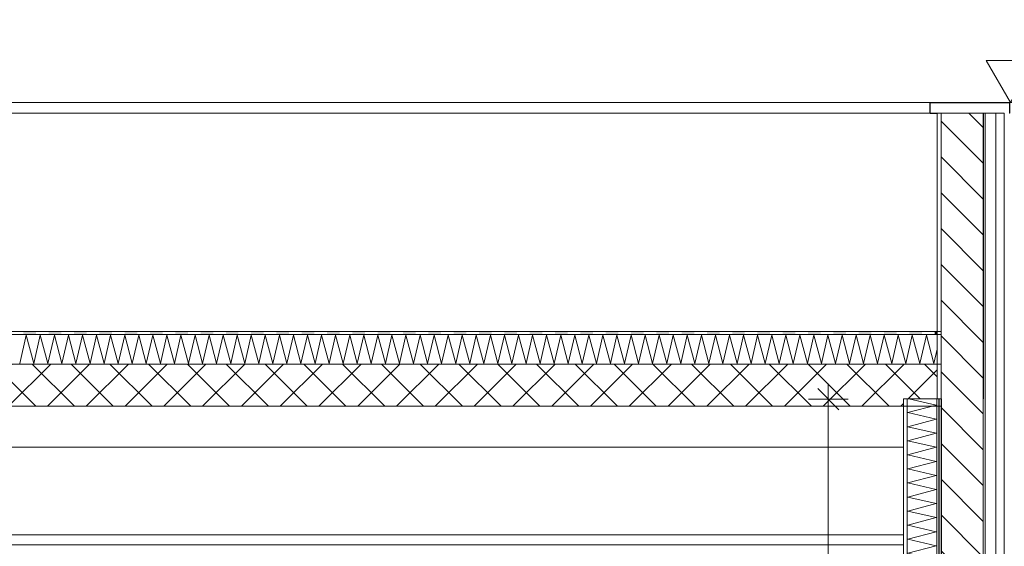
# Model space of a CAD drawing. Header units: millimetres. Extents: x -4481 to 79246, y -53000 to 18468.
# Tile 72 of 79: x 49903 to 54570, y 6166 to 8663. Entities that reach past the tile are written whole.
import ezdxf

# ---------------------------------------------------------------- set-up
doc = ezdxf.new("R2010")
doc.units = ezdxf.units.MM
doc.header["$MEASUREMENT"] = 0
doc.linetypes.add('Wipeout_Contour', pattern=[1000, 0, -1000])
for name, color, linetype in [('Nouveau_2D - Cotations pour 100ème', 7, 'Continuous'), ('Nouveau__Constr - Poutres', 7, 'Continuous'), ('Nouveau__Murs ext - Bardages', 7, 'Continuous'), ('Nouveau__Murs ext - Périphériques', 7, 'Continuous'), ('Nouveau__Plafonds', 7, 'Continuous'), ('Nouveau__Toits - Toitures', 7, 'Continuous')]:
    doc.layers.add(name, color=color, linetype=linetype)
doc.styles.add('STYLE_GENERE_1', font='GOTHIC.TTF')
doc.styles.add('STYLE_GENERE_2', font='arial.ttf')
doc.linetypes.add('Etanchéité', pattern='A,0,[1,PROJET COUPE BB1.Shx,S=15.873016,R=0,X=0,Y=0.15],-2000,0', length=2000)
doc.dimstyles.new('STYLE_GENERE__10', dxfattribs={"dimtxt": 175, "dimasz": 95, "dimexe": 0.18, "dimexo": 30247.210424, "dimgap": 0, "dimtad": 1, "dimlfac": 0.001, "dimzin": 0, "dimdsep": 46, "dimtxsty": 'STYLE_GENERE_2', "dimblk": 'ARROWHEAD_6', "dimblk1": 'ARROWHEAD_6', "dimblk2": 'ARROWHEAD_6', "dimcen": 0.09, "dimclrd": 1, "dimclre": 1, "dimclrt": 1, "dimazin": 0, "dimtfac": 1, "dimtdec": 4, "dimtmove": 0, "dimatfit": 3, "dimfxl": 0, "dimtolj": 1, "dimtzin": 0, "dimarcsym": 0})
doc.dimstyles.new('STYLE_GENERE__7', dxfattribs={"dimtxt": 150, "dimasz": 95, "dimexe": 0.18, "dimexo": 28568.917041, "dimgap": 0, "dimtad": 1, "dimlfac": 0.001, "dimzin": 0, "dimdsep": 46, "dimtxsty": 'STYLE_GENERE_2', "dimblk": 'ARROWHEAD_6', "dimblk1": 'ARROWHEAD_6', "dimblk2": 'ARROWHEAD_6', "dimcen": 0.09, "dimclrd": 7, "dimclre": 7, "dimclrt": 7, "dimazin": 0, "dimtfac": 1, "dimtdec": 4, "dimtmove": 0, "dimatfit": 3, "dimfxl": 0, "dimtolj": 1, "dimtzin": 0, "dimarcsym": 0})
pattern_1 = [(0, (0, 0), (0, 173.2051), [0, -100]), (0, (50, 86.6), (0, 173.2051), [0, -100])]
pattern_2 = [(135, (0, 0), (84.85281, 84.85281), [])]

# ---------------------------------------------------------------- blocks, each defined once
blk = doc.blocks.new('*X35')
at = {"layer": 'Nouveau__Murs ext - Périphériques', "color": 250, "linetype": 'Continuous', "lineweight": 5}
for p, q in [((54246.6, 6835.7), (54116.7, 6865.9)), ((54113.4, 6800), (54246.6, 6835.7)), ((54246.6, 6769), (54113.4, 6800)), ((54113.4, 6733.3), (54246.6, 6769)), ((54246.6, 6702.4), (54113.4, 6733.3)), ((54113.4, 6666.7), (54246.6, 6702.4)), ((54246.6, 6635.7), (54113.4, 6666.7)), ((54113.4, 6600), (54246.6, 6635.7)), ((54246.6, 6569), (54113.4, 6600)), ((54113.4, 6533.3), (54246.6, 6569)), ((54246.6, 6502.4), (54113.4, 6533.3)), ((54113.4, 6466.7), (54246.6, 6502.4)), ((54246.6, 6435.7), (54113.4, 6466.7)), ((54113.4, 6400), (54246.6, 6435.7)), ((54246.6, 6369), (54113.4, 6400)), ((54113.4, 6333.3), (54246.6, 6369)), ((54246.6, 6302.4), (54113.4, 6333.3)), ((54113.4, 6266.7), (54246.6, 6302.4)), ((54246.6, 6235.7), (54113.4, 6266.7)), ((54113.4, 6200), (54246.6, 6235.7)), ((54246.6, 6169), (54113.4, 6200)), ((54113.4, 6133.3), (54246.6, 6169)), ((54246.6, 6102.4), (54113.4, 6133.3)), ((54113.4, 6066.7), (54246.6, 6102.4)), ((54246.6, 6035.7), (54113.4, 6066.7)), ((54113.4, 6000), (54246.6, 6035.7)), ((54246.6, 5969), (54113.4, 6000)), ((54113.4, 5933.3), (54246.6, 5969)), ((54246.6, 5902.4), (54113.4, 5933.3)), ((54113.4, 5866.7), (54246.6, 5902.4)), ((54246.6, 5835.7), (54113.4, 5866.7)), ((54113.4, 5800), (54246.6, 5835.7)), ((54246.6, 5769), (54113.4, 5800)), ((54113.4, 5733.3), (54246.6, 5769)), ((54213.8, 5710), (54113.4, 5733.3))]:
    blk.add_line(p, q, dxfattribs=at)
blk = doc.blocks.new('Élément de coupe_28')
at = {"layer": 'Nouveau__Murs ext - Périphériques', "color": 7, "linetype": 'Continuous', "lineweight": 13}
for p, q in [((54092, 6865.9), (54092, 6173)), ((54092, 6173), (54092, 6160)), ((54092, 6160), (54092, 5710))]:
    blk.add_line(p, q, dxfattribs=at)
at = {"layer": 'Nouveau__Murs ext - Périphériques', "color": 7, "linetype": 'Continuous', "lineweight": 5}
for p, q in [((54110, 6865.9), (54110, 5710)), ((54570, 6865.9), (54570, 5710))]:
    blk.add_line(p, q, dxfattribs=at)
at = {"layer": 'Nouveau__Murs ext - Périphériques', "color": 7, "linetype": 'Etanchéité', "lineweight": 5}
blk.add_line((54530, 6865.9), (54530, 5710), dxfattribs=at)
at = {"color": 254, "linetype": 'Wipeout_Contour', "lineweight": 0, "ltscale": 218524.432518}
blk.add_wipeout([(54270, 6865.9), (54260, 6865.9), (54260, 5710), (54270, 5710)], dxfattribs=at).dxf.layer = 'Nouveau__Murs ext - Périphériques'
at = {"color": 254, "linetype": 'Wipeout_Contour', "lineweight": 0, "ltscale": 219358.82601}
blk.add_wipeout([(54480, 6865.9), (54470, 6865.9), (54470, 5710), (54480, 5710)], dxfattribs=at).dxf.layer = 'Nouveau__Murs ext - Périphériques'
at = {"layer": 'Nouveau__Murs ext - Périphériques', "linetype": 'Continuous', "lineweight": 0}
h = blk.add_hatch(dxfattribs=at)
h.set_pattern_fill('Plâtre___Enduit', color=254, style=0, pattern_type=2)
h.set_pattern_definition(pattern_1)
h.paths.add_polyline_path([(54270, 6865.9), (54260, 6865.9), (54260, 5710), (54270, 5710)])
h = blk.add_hatch(dxfattribs=at)
h.set_pattern_fill('Plâtre___Enduit', color=254, style=0, pattern_type=2)
h.set_pattern_definition(pattern_1)
h.paths.add_polyline_path([(54480, 6865.9), (54470, 6865.9), (54470, 5710), (54480, 5710)])
at = {"layer": 'Nouveau__Murs ext - Périphériques', "color": 7, "linetype": 'Continuous', "lineweight": 5}
for p, q in [((54470, 6865.9), (54470, 5710)), ((54480, 6865.9), (54480, 5710))]:
    blk.add_line(p, q, dxfattribs=at)
at = {"color": 254, "linetype": 'Wipeout_Contour', "lineweight": 0, "ltscale": 218484.700566}
blk.add_wipeout([(54260, 6865.9), (54250, 6865.9), (54250, 5710), (54260, 5710)], dxfattribs=at).dxf.layer = 'Nouveau__Murs ext - Périphériques'
at = {"layer": 'Nouveau__Murs ext - Périphériques', "linetype": 'Continuous', "lineweight": 5}
h = blk.add_hatch(dxfattribs=at)
h.set_pattern_fill('__MAÇONNERIE', style=0, pattern_type=2)
h.set_pattern_definition(pattern_2)
h.paths.add_polyline_path([(54470, 6865.9), (54270, 6865.9), (54270, 5710), (54470, 5710)])
at = {"layer": 'Nouveau__Murs ext - Périphériques', "color": 7, "linetype": 'Continuous', "lineweight": 5}
blk.add_line((54250, 6865.9), (54250, 5710), dxfattribs=at)
at = {"layer": 'Nouveau__Murs ext - Périphériques', "color": 7, "linetype": 'Continuous', "lineweight": 25}
blk.add_line((54260, 6865.9), (54260, 5710), dxfattribs=at)
at = {"layer": 'Nouveau__Murs ext - Périphériques', "color": 7, "linetype": 'Continuous', "lineweight": 5, "flags": 128}
for points in [[(54252, 6865.9), (54250, 6865.9), (54110, 6865.9), (54092, 6865.9)], [(54570, 5710), (54530, 5710), (54480, 5710), (54470, 5710), (54270, 5710), (54260, 5710), (54250, 5710)]]:
    blk.add_lwpolyline(points, dxfattribs=at)
at = {"layer": 'Nouveau__Murs ext - Périphériques', "color": 7, "linetype": 'Continuous', "lineweight": 25, "flags": 128}
blk.add_lwpolyline([(54270, 6865.9), (54270, 6830.3), (54270, 5710)], dxfattribs=at)
at = {"layer": 'Nouveau__Murs ext - Périphériques', "lineweight": 0}
blk.add_blockref('*X35', (0, 0), dxfattribs=at)
blk = doc.blocks.new('Élément de coupe_41')
at = {"layer": 'Nouveau__Murs ext - Périphériques', "color": 7, "linetype": 'Continuous', "lineweight": 13}
blk.add_line((54252, 8220), (54252, 6865.9), dxfattribs=at)
at = {"layer": 'Nouveau__Murs ext - Périphériques', "color": 7, "linetype": 'Etanchéité', "lineweight": 5}
blk.add_line((54530, 8220), (54530, 6865.9), dxfattribs=at)
at = {"layer": 'Nouveau__Murs ext - Périphériques', "color": 7, "linetype": 'Continuous', "lineweight": 5}
blk.add_line((54570, 8220), (54570, 6865.9), dxfattribs=at)
at = {"layer": 'Nouveau__Murs ext - Périphériques', "color": 7, "linetype": 'Continuous', "lineweight": 5, "flags": 128}
for points in [[(54270, 8220), (54270, 7185.3), (54270, 7170.3), (54270, 7030.3), (54270, 6865.9)], [(54270, 6865.9), (54260, 6865.9), (54252, 6865.9)]]:
    blk.add_lwpolyline(points, dxfattribs=at)
at = {"color": 254, "linetype": 'Wipeout_Contour', "lineweight": 0, "ltscale": 219995.320029}
blk.add_wipeout([(54480, 6865.9), (54480, 8220), (54470, 8220), (54470, 6865.9)], dxfattribs=at).dxf.layer = 'Nouveau__Murs ext - Périphériques'
at = {"layer": 'Nouveau__Murs ext - Périphériques', "linetype": 'Continuous', "lineweight": 5}
h = blk.add_hatch(dxfattribs=at)
h.set_pattern_fill('__MAÇONNERIE', style=0, pattern_type=2)
h.set_pattern_definition(pattern_2)
h.paths.add_polyline_path([(54470, 8220), (54270, 8220), (54270, 6865.9), (54470, 6865.9)])
at = {"layer": 'Nouveau__Murs ext - Périphériques', "linetype": 'Continuous', "lineweight": 0}
h = blk.add_hatch(dxfattribs=at)
h.set_pattern_fill('Plâtre___Enduit', color=254, style=0, pattern_type=2)
h.set_pattern_definition(pattern_1)
h.paths.add_polyline_path([(54480, 6865.9), (54480, 8220), (54470, 8220), (54470, 6865.9)])
at = {"layer": 'Nouveau__Murs ext - Périphériques', "color": 7, "linetype": 'Continuous', "lineweight": 25}
blk.add_line((54470, 8220), (54470, 6865.9), dxfattribs=at)
at = {"layer": 'Nouveau__Murs ext - Périphériques', "color": 7, "linetype": 'Continuous', "lineweight": 5}
blk.add_line((54480, 8220), (54480, 6865.9), dxfattribs=at)
at = {"layer": 'Nouveau__Murs ext - Périphériques', "color": 7, "linetype": 'Continuous', "lineweight": 5, "flags": 128}
blk.add_lwpolyline([(54570, 8220), (54530, 8220), (54480, 8220), (54470, 8220), (54270, 8220), (54252, 8220)], dxfattribs=at)
blk = doc.blocks.new('Élément de coupe_42')
at = {"layer": 'Nouveau__Murs ext - Périphériques', "color": 7, "linetype": 'Continuous', "lineweight": 30}
blk.add_line((54219, 8220), (54252, 8220), dxfattribs=at)
blk = doc.blocks.new('Élément de coupe_47')
at = {"layer": 'Nouveau__Murs ext - Bardages', "linetype": 'Continuous', "lineweight": 15}
blk.add_hatch(color=7, dxfattribs=at).paths.add_polyline_path([(54217, 8270), (54217, 8220), (54219, 8220), (54219, 8268), (54594, 8268), (54594, 8220), (54596, 8220), (54596, 8270)])
at = {"layer": 'Nouveau__Murs ext - Bardages', "color": 7, "linetype": 'Continuous', "lineweight": 20}
for p, q in [((54217, 8270), (54217, 8220)), ((54596, 8270), (54217, 8270)), ((54219, 8268), (54219, 8220)), ((54594, 8268), (54219, 8268)), ((54594, 8268), (54594, 8220)), ((54596, 8270), (54596, 8220)), ((54219, 8220), (54217, 8220)), ((54596, 8220), (54594, 8220))]:
    blk.add_line(p, q, dxfattribs=at)
blk = doc.blocks.new('Élément de coupe_48')
at = {"layer": 'Nouveau__Murs ext - Bardages', "color": 7, "linetype": 'Continuous', "lineweight": 13}
for p, q in [((54217, 8270), (24977, 8270)), ((54217, 8220), (24977, 8220))]:
    blk.add_line(p, q, dxfattribs=at)
blk = doc.blocks.new('Élément de coupe_173')
at = {"layer": 'Nouveau__Constr - Poutres', "color": 7, "linetype": 'Continuous', "lineweight": 13}
blk.add_line((54092, 6636.2), (48379.3, 6636.2), dxfattribs=at)
blk = doc.blocks.new('Élément de coupe_257')
at = {"layer": 'Nouveau__Plafonds', "color": 7, "linetype": 'Continuous', "lineweight": 5}
for p, q in [((54092, 6221), (48259, 6221)), ((54092, 6173), (48246, 6173))]:
    blk.add_line(p, q, dxfattribs=at)
blk = doc.blocks.new('*X392')
at = {"layer": 'Nouveau__Toits - Toitures', "color": 250, "linetype": 'Continuous', "lineweight": 5}
for p, q in [((49903, 7033.7), (49934, 7167)), ((49934, 7167), (49969.7, 7033.7)), ((49969.7, 7033.7), (50000.6, 7167)), ((50000.6, 7167), (50036.3, 7033.7)), ((50036.3, 7033.7), (50067.3, 7167)), ((50067.3, 7167), (50103, 7033.7)), ((50103, 7033.7), (50134, 7167)), ((50134, 7167), (50169.7, 7033.7)), ((50169.7, 7033.7), (50200.6, 7167)), ((50200.6, 7167), (50236.3, 7033.7)), ((50236.3, 7033.7), (50267.3, 7167)), ((50267.3, 7167), (50303, 7033.7)), ((50303, 7033.7), (50334, 7167)), ((50334, 7167), (50369.7, 7033.7)), ((50369.7, 7033.7), (50400.6, 7167)), ((50400.6, 7167), (50436.3, 7033.7)), ((50436.3, 7033.7), (50467.3, 7167)), ((50467.3, 7167), (50503, 7033.7)), ((50503, 7033.7), (50534, 7167)), ((50534, 7167), (50569.7, 7033.7)), ((50569.7, 7033.7), (50600.6, 7167)), ((50600.6, 7167), (50636.3, 7033.7)), ((50636.3, 7033.7), (50667.3, 7167)), ((50667.3, 7167), (50703, 7033.7)), ((50703, 7033.7), (50734, 7167)), ((50734, 7167), (50769.7, 7033.7)), ((50769.7, 7033.7), (50800.6, 7167)), ((50800.6, 7167), (50836.3, 7033.7)), ((50836.3, 7033.7), (50867.3, 7167)), ((50867.3, 7167), (50903, 7033.7)), ((50903, 7033.7), (50934, 7167)), ((50934, 7167), (50969.7, 7033.7)), ((50969.7, 7033.7), (51000.6, 7167)), ((51000.6, 7167), (51036.3, 7033.7)), ((51036.3, 7033.7), (51067.3, 7167)), ((51067.3, 7167), (51103, 7033.7)), ((51103, 7033.7), (51134, 7167)), ((51134, 7167), (51169.7, 7033.7)), ((51169.7, 7033.7), (51200.6, 7167)), ((51200.6, 7167), (51236.3, 7033.7)), ((51236.3, 7033.7), (51267.3, 7167)), ((51267.3, 7167), (51303, 7033.7)), ((51303, 7033.7), (51334, 7167)), ((51334, 7167), (51369.7, 7033.7)), ((51369.7, 7033.7), (51400.6, 7167)), ((51400.6, 7167), (51436.3, 7033.7)), ((51436.3, 7033.7), (51467.3, 7167)), ((51467.3, 7167), (51503, 7033.7)), ((51503, 7033.7), (51534, 7167)), ((51534, 7167), (51569.7, 7033.7)), ((51569.7, 7033.7), (51600.6, 7167)), ((51600.6, 7167), (51636.3, 7033.7)), ((51636.3, 7033.7), (51667.3, 7167)), ((51667.3, 7167), (51703, 7033.7)), ((51703, 7033.7), (51734, 7167)), ((51734, 7167), (51769.7, 7033.7)), ((51769.7, 7033.7), (51800.6, 7167)), ((51800.6, 7167), (51836.4, 7033.7)), ((51836.4, 7033.7), (51867.3, 7167)), ((51867.3, 7167), (51903, 7033.7)), ((51903, 7033.7), (51934, 7167)), ((51934, 7167), (51969.7, 7033.7)), ((51969.7, 7033.7), (52000.6, 7167)), ((52000.6, 7167), (52036.4, 7033.7)), ((52036.4, 7033.7), (52067.3, 7167)), ((52067.3, 7167), (52103, 7033.7)), ((52103, 7033.7), (52134, 7167)), ((52134, 7167), (52169.7, 7033.7)), ((52169.7, 7033.7), (52200.7, 7167)), ((52200.7, 7167), (52236.4, 7033.7)), ((52236.4, 7033.7), (52267.3, 7167)), ((52267.3, 7167), (52303, 7033.7)), ((52303, 7033.7), (52334, 7167)), ((52334, 7167), (52369.7, 7033.7)), ((52369.7, 7033.7), (52400.7, 7167)), ((52400.7, 7167), (52436.4, 7033.7)), ((52436.4, 7033.7), (52467.3, 7167)), ((52467.3, 7167), (52503, 7033.7)), ((52503, 7033.7), (52534, 7167)), ((52534, 7167), (52569.7, 7033.7)), ((52569.7, 7033.7), (52600.7, 7167)), ((52600.7, 7167), (52636.4, 7033.7)), ((52636.4, 7033.7), (52667.3, 7167)), ((52667.3, 7167), (52703, 7033.7)), ((52703, 7033.7), (52734, 7167)), ((52734, 7167), (52769.7, 7033.7)), ((52769.7, 7033.7), (52800.7, 7167)), ((52800.7, 7167), (52836.4, 7033.7)), ((52836.4, 7033.7), (52867.3, 7167)), ((52867.3, 7167), (52903, 7033.7)), ((52903, 7033.7), (52934, 7167)), ((52934, 7167), (52969.7, 7033.7)), ((52969.7, 7033.7), (53000.7, 7167)), ((53000.7, 7167), (53036.4, 7033.7)), ((53036.4, 7033.7), (53067.3, 7167)), ((53067.3, 7167), (53103, 7033.7)), ((53103, 7033.7), (53134, 7167)), ((53134, 7167), (53169.7, 7033.7)), ((53169.7, 7033.7), (53200.7, 7167)), ((53200.7, 7167), (53236.4, 7033.7)), ((53236.4, 7033.7), (53267.3, 7167)), ((53267.3, 7167), (53303, 7033.7)), ((53303, 7033.7), (53334, 7167)), ((53334, 7167), (53369.7, 7033.7)), ((53369.7, 7033.7), (53400.7, 7167)), ((53400.7, 7167), (53436.4, 7033.7)), ((53436.4, 7033.7), (53467.3, 7167)), ((53467.3, 7167), (53503, 7033.7)), ((53503, 7033.7), (53534, 7167)), ((53534, 7167), (53569.7, 7033.7)), ((53569.7, 7033.7), (53600.7, 7167)), ((53600.7, 7167), (53636.4, 7033.7)), ((53636.4, 7033.7), (53667.3, 7167)), ((53667.3, 7167), (53703, 7033.7)), ((53703, 7033.7), (53734, 7167)), ((53734, 7167), (53769.7, 7033.7)), ((53769.7, 7033.7), (53800.7, 7167)), ((53800.7, 7167), (53836.4, 7033.7)), ((53836.4, 7033.7), (53867.3, 7167)), ((53867.3, 7167), (53903, 7033.7)), ((53903, 7033.7), (53934, 7167)), ((53934, 7167), (53969.7, 7033.7)), ((53969.7, 7033.7), (54000.7, 7167)), ((54000.7, 7167), (54036.4, 7033.7)), ((54036.4, 7033.7), (54067.3, 7167)), ((54067.3, 7167), (54103, 7033.7)), ((54103, 7033.7), (54134, 7167)), ((54134, 7167), (54169.7, 7033.7)), ((54169.7, 7033.7), (54200.7, 7167)), ((54200.7, 7167), (54236.4, 7033.7)), ((54236.4, 7033.7), (54252, 7100.9))]:
    blk.add_line(p, q, dxfattribs=at)
blk = doc.blocks.new('*X393')
at = {"layer": 'Nouveau__Toits - Toitures', "linetype": 'Continuous', "lineweight": 15}
for points in [[(49980.1, 7185.3), (49920.1, 7185.3), (49920.1, 7170.3), (49980.1, 7170.3)], [(50100.1, 7185.3), (50040.1, 7185.3), (50040.1, 7170.3), (50100.1, 7170.3)], [(50220.1, 7185.3), (50160.1, 7185.3), (50160.1, 7170.3), (50220.1, 7170.3)], [(50340.1, 7185.3), (50280.1, 7185.3), (50280.1, 7170.3), (50340.1, 7170.3)], [(50460.1, 7185.3), (50400.1, 7185.3), (50400.1, 7170.3), (50460.1, 7170.3)], [(50580.1, 7185.3), (50520.1, 7185.3), (50520.1, 7170.3), (50580.1, 7170.3)], [(50700.1, 7185.3), (50640.1, 7185.3), (50640.1, 7170.3), (50700.1, 7170.3)], [(50820.1, 7185.3), (50760.1, 7185.3), (50760.1, 7170.3), (50820.1, 7170.3)], [(50940.1, 7185.3), (50880.1, 7185.3), (50880.1, 7170.3), (50940.1, 7170.3)], [(51060.1, 7185.3), (51000.1, 7185.3), (51000.1, 7170.3), (51060.1, 7170.3)], [(51180.1, 7185.3), (51120.1, 7185.3), (51120.1, 7170.3), (51180.1, 7170.3)], [(51300.1, 7185.3), (51240.1, 7185.3), (51240.1, 7170.3), (51300.1, 7170.3)], [(51420.1, 7185.3), (51360.1, 7185.3), (51360.1, 7170.3), (51420.1, 7170.3)], [(51540.1, 7185.3), (51480.1, 7185.3), (51480.1, 7170.3), (51540.1, 7170.3)], [(51660.1, 7185.3), (51600.1, 7185.3), (51600.1, 7170.3), (51660.1, 7170.3)], [(51780.1, 7185.3), (51720.1, 7185.3), (51720.1, 7170.3), (51780.1, 7170.3)], [(51900.1, 7185.3), (51840.1, 7185.3), (51840.1, 7170.3), (51900.1, 7170.3)], [(52020.1, 7185.3), (51960.1, 7185.3), (51960.1, 7170.3), (52020.1, 7170.3)], [(52140.1, 7185.3), (52080.1, 7185.3), (52080.1, 7170.3), (52140.1, 7170.3)], [(52260.1, 7185.3), (52200.1, 7185.3), (52200.1, 7170.3), (52260.1, 7170.3)], [(52380.1, 7185.3), (52320.1, 7185.3), (52320.1, 7170.3), (52380.1, 7170.3)], [(52500.1, 7185.3), (52440.1, 7185.3), (52440.1, 7170.3), (52500.1, 7170.3)], [(52620.1, 7185.3), (52560.1, 7185.3), (52560.1, 7170.3), (52620.1, 7170.3)], [(52740.1, 7185.3), (52680.1, 7185.3), (52680.1, 7170.3), (52740.1, 7170.3)], [(52860.1, 7185.3), (52800.1, 7185.3), (52800.1, 7170.3), (52860.1, 7170.3)], [(52980.1, 7185.3), (52920.1, 7185.3), (52920.1, 7170.3), (52980.1, 7170.3)], [(53100.1, 7185.3), (53040.1, 7185.3), (53040.1, 7170.3), (53100.1, 7170.3)], [(53220.1, 7185.3), (53160.1, 7185.3), (53160.1, 7170.3), (53220.1, 7170.3)], [(53340.1, 7185.3), (53280.1, 7185.3), (53280.1, 7170.3), (53340.1, 7170.3)], [(53460.1, 7185.3), (53400.1, 7185.3), (53400.1, 7170.3), (53460.1, 7170.3)], [(53580.1, 7185.3), (53520.1, 7185.3), (53520.1, 7170.3), (53580.1, 7170.3)], [(53700.1, 7185.3), (53640.1, 7185.3), (53640.1, 7170.3), (53700.1, 7170.3)], [(53820.1, 7185.3), (53760.1, 7185.3), (53760.1, 7170.3), (53820.1, 7170.3)], [(53940.1, 7185.3), (53880.1, 7185.3), (53880.1, 7170.3), (53940.1, 7170.3)], [(54060.1, 7185.3), (54000.1, 7185.3), (54000.1, 7170.3), (54060.1, 7170.3)], [(54180.1, 7185.3), (54120.1, 7185.3), (54120.1, 7170.3), (54180.1, 7170.3)], [(54252, 7185.3), (54240.1, 7185.3), (54240.1, 7170.3), (54252, 7170.3)]]:
    blk.add_hatch(color=7, dxfattribs=at).paths.add_polyline_path(points)
blk = doc.blocks.new('Élément de coupe_306')
at = {"layer": 'Nouveau__Toits - Toitures', "linetype": 'Continuous', "lineweight": 35}
h = blk.add_hatch(dxfattribs=at)
h.set_pattern_fill('Béton', style=0, pattern_type=2)
h.set_pattern_definition([(45, (0, 0), (-91.92388, 91.92388), []), (135, (0, 0), (91.92388, 91.92388), [])])
h.paths.add_polyline_path([(54252, 7030.3), (38053, 7030.3), (38053, 6830.3), (54092, 6830.3), (54092, 6865.9), (54252, 6865.9)])
at = {"layer": 'Nouveau__Toits - Toitures', "color": 7, "linetype": 'Continuous', "lineweight": 5}
for p, q in [((54270, 7185.3), (24922, 7185.3)), ((54270, 7170.3), (24922, 7170.3)), ((54270, 7030.3), (24922, 7030.3))]:
    blk.add_line(p, q, dxfattribs=at)
at = {"layer": 'Nouveau__Toits - Toitures', "color": 7, "linetype": 'Continuous', "lineweight": 15}
blk.add_line((54270, 6830.3), (48259, 6830.3), dxfattribs=at)
at = {"layer": 'Nouveau__Toits - Toitures', "lineweight": 0}
for name in ['*X392', '*X393']:
    blk.add_blockref(name, (0, 0), dxfattribs=at)
blk = doc.blocks.new('Cotation_3', base_point=(54599.3, 8270))
at = {"layer": 'Nouveau_2D - Cotations pour 100ème', "color": 7, "linetype": 'Continuous', "lineweight": 13}
for p, q in [((54599.3, 8270), (54483.3, 8470)), ((54483.3, 8470), (54715.3, 8470)), ((54715.3, 8470), (54599.3, 8270)), ((54599.3, 8270), (54449.3, 8270)), ((54599.3, 8270), (54749.3, 8270))]:
    blk.add_line(p, q, dxfattribs=at)
at = {"layer": 'Nouveau_2D - Cotations pour 100ème', "color": 7, "lineweight": 13, "insert": (54599.3, 8510), "char_height": 150, "attachment_point": 7, "style": 'STYLE_GENERE_1'}
blk.add_mtext('{\\A1;\\fCentury Gothic|b1|i0|c0|p0;+8,27}', dxfattribs=at)
blk = doc.blocks.new('*D440')
at = {"layer": 'Nouveau_2D - Cotations pour 100ème', "color": 7, "linetype": 'Continuous', "lineweight": 13}
for p, q in [((53785.8, 6814), (53685.8, 6914)), ((53735.8, 6864), (53735.8, 6939)), ((53829.5, 6864), (53642, 6864)), ((53735.8, 3560), (53735.8, 6864)), ((53685.8, 3610), (53785.8, 3510)), ((53829.5, 3560), (53642, 3560)), ((53735.8, 3340), (53735.8, 3560))]:
    blk.add_line(p, q, dxfattribs=at)
at = {"layer": 'Nouveau_2D - Cotations pour 100ème', "color": 7, "lineweight": 13, "insert": (53705.8, 5011.8), "char_height": 150, "attachment_point": 7, "rotation": 90, "style": 'STYLE_GENERE_2'}
blk.add_mtext('{\\A1;\\fArial|b1|i0|c0|p0;3,30}', dxfattribs=at)
blk = doc.blocks.new('ARROWHEAD_6')
at = {"color": 0, "linetype": 'Continuous', "lineweight": 0}
for p, q in [((-0.5, -0.5), (0.5, 0.5)), ((0, 0), (-1, 0))]:
    blk.add_line(p, q, dxfattribs=at)
blk = doc.blocks.new('*D448')
at = {"layer": 'Nouveau_2D - Cotations pour 100ème', "color": 1, "linetype": 'Continuous', "lineweight": 15}
for p, q in [((24322.3, 8220), (24222.3, 8320)), ((24272.3, 8270), (24272.3, 8345)), ((24366, 8270), (24178.5, 8270)), ((24272.3, 826), (24272.3, 8270)), ((24222.3, 876), (24322.3, 776)), ((24366, 826), (24178.5, 826)), ((24272.3, 751), (24272.3, 826))]:
    blk.add_line(p, q, dxfattribs=at)
at = {"layer": 'Nouveau_2D - Cotations pour 100ème', "color": 1, "lineweight": 15, "insert": (24237.3, 4314.4), "char_height": 175, "attachment_point": 7, "rotation": 90, "style": 'STYLE_GENERE_2'}
blk.add_mtext('{\\A1;\\fArial|b1|i0|c0|p0;7,44}', dxfattribs=at)

msp = doc.modelspace()

# ---------------------------------------------------------------- block references
at = {"layer": 'Nouveau_2D - Cotations pour 100ème', "color": 7, "linetype": 'Continuous', "lineweight": 13}
msp.add_blockref('Cotation_3', (54599.333, 8270), dxfattribs=at)
at = {"layer": 'Nouveau__Murs ext - Périphériques', "lineweight": 0}
msp.add_blockref('Élément de coupe_28', (0, 0), dxfattribs=at)

# ---------------------------------------------------------------- dimensions: what is measured, and where the dimension line sits
at = {"layer": 'Nouveau_2D - Cotations pour 100ème', "color": 7, "linetype": 'Continuous', "lineweight": 13}
dim = msp.add_linear_dim(base=(53735.764, 6864), p1=(25100, 3560), p2=(25100, 6864), angle=90, dimstyle='STYLE_GENERE__7', dxfattribs=at)
dim.commit()
dim.dimension.update_dxf_attribs({"geometry": '*D440', "text_midpoint": (53630.764, 5205.997), "dimtype": 160, "text_rotation": 90})

# ---------------------------------------------------------------- next in the draw order: block references
at = {"layer": 'Nouveau__Constr - Poutres', "lineweight": 0}
msp.add_blockref('Élément de coupe_173', (0, 0), dxfattribs=at)
at = {"layer": 'Nouveau__Murs ext - Périphériques', "lineweight": 0}
msp.add_blockref('Élément de coupe_41', (0, 0), dxfattribs=at)
at = {"layer": 'Nouveau__Plafonds', "lineweight": 0}
msp.add_blockref('Élément de coupe_257', (0, 0), dxfattribs=at)

# ---------------------------------------------------------------- next in the draw order: block references
at = {"layer": 'Nouveau__Murs ext - Bardages', "lineweight": 0}
for name in ['Élément de coupe_48', 'Élément de coupe_47']:
    msp.add_blockref(name, (0, 0), dxfattribs=at)
at = {"layer": 'Nouveau__Murs ext - Périphériques', "lineweight": 0}
msp.add_blockref('Élément de coupe_42', (0, 0), dxfattribs=at)
at = {"layer": 'Nouveau__Toits - Toitures', "lineweight": 0}
msp.add_blockref('Élément de coupe_306', (0, 0), dxfattribs=at)

# ---------------------------------------------------------------- next in the draw order: dimensions: what is measured, and where the dimension line sits
at = {"layer": 'Nouveau_2D - Cotations pour 100ème', "color": 1, "linetype": 'Continuous', "lineweight": 15}
dim = msp.add_linear_dim(base=(24272.278, 8270), p1=(24267.032, 825.971), p2=(54596, 8270), angle=90, dimstyle='STYLE_GENERE__10', dxfattribs=at)
dim.commit()
dim.dimension.update_dxf_attribs({"geometry": '*D448', "text_midpoint": (24149.778, 4540.982), "dimtype": 160, "text_rotation": 90})

doc.saveas('drawing.dxf')
